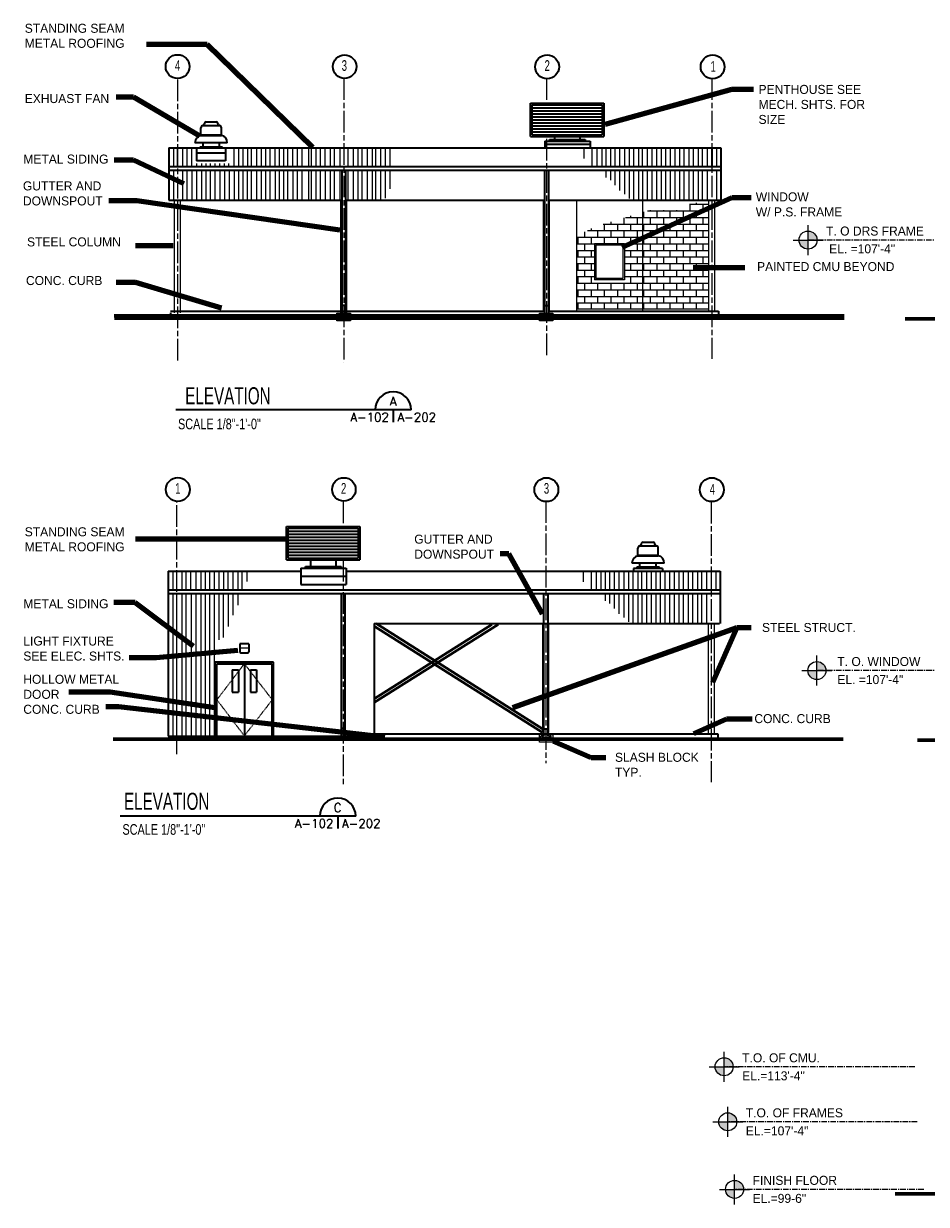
# Model space of a CAD drawing. Extents: x 533 to 2685, y -91 to 1609.
# Tile 1 of 5: x 533 to 1734, y 37 to 1609. Entities that reach past the tile are written whole.
import ezdxf
from ezdxf.enums import TextEntityAlignment as Align

# ---------------------------------------------------------------- set-up
doc = ezdxf.new("R2010")
doc.units = 0
doc.header["$MEASUREMENT"] = 0
for name, pattern in [('( Center )', [24, 15, -3, 3, -3]), ('ACAD_ISO08W100', [432, 288, -36, 72, -36]), ('DGN Style 3', [0.509674, 0.364053, -0.145621])]:
    doc.linetypes.add(name, pattern=pattern)
for name, color, linetype, lineweight in [('A-Anno-Text', 53, 'Continuous', 25), ('A-Grid-Iden', 1, 'ACAD_ISO08W100', 25), ('DOORSWING', 3, 'DGN Style 3', 18), ('Level 30', 7, 'Continuous', 18), ('od37ac02$0$od37a201$0$A-Anno-Patt', 152, 'Continuous', 18), ('od37ac02$0$od37a201$0$A-Elev-Fnsh', 3, 'Continuous', 25), ('od37ac02$0$od37a201$0$A-Glaz-Sill', 5, 'Continuous', 18), ('od37ac02$0$od37a201$0$S-Wall-Hbar', 4, 'Continuous', 50), ('OD38A-201$0$06_G-Anno-Symb', 6, 'Continuous', 18), ('OD38A-201$0$A-Anno-Symb', 6, 'Continuous', 35), ('OD38A-201$0$A-Elev-Fixt', 2, 'Continuous', 35), ('OD38A-201$0$A-Elev-Fnsh', 3, 'Continuous', 35), ('OD38A-201$0$A-Elev-Iden', 2, 'Continuous', 35), ('OD38A-201$0$A-Elev-Otln', 6, 'Continuous', 35), ('OD38A-201$0$A-Elev-Patt', 1, 'Continuous', 18), ('OD38A-201$0$G-Anno-Text', 53, 'Continuous', 35), ('TARGET', 53, '( Center )', 18)]:
    doc.layers.add(name, color=color, linetype=linetype, lineweight=lineweight)
doc.styles.add('notes', font='txt')
doc.styles.add('OD38A-201$0$notes', font='txt')
doc.styles.add('OD38A-201$0$od38ac01$0$od38a1 plan$0$Style-WORKING', font='WORKING.shx')
doc.styles.add('OD38A-201$0$Standard', font='txt.shx')
doc.styles.add('Style-Arial', font='ARIAL.TTF')
doc.styles.add('Text', font='ARIAL.TTF', dxfattribs={"height": 0.125})
doc.dimstyles.new('OD38A-201$0$EARCH', dxfattribs={"dimtxt": 0.125, "dimasz": 0.125, "dimexe": 0.0625, "dimexo": 0.0625, "dimgap": 0.0625, "dimtad": 1, "dimdec": 4, "dimzin": 3, "dimdsep": 46, "dimlunit": 4, "dimtxsty": 'OD38A-201$0$notes', "dimcen": 0.09, "dimclrd": 256, "dimclre": 256, "dimadec": 0, "dimazin": 0, "dimtfac": 0.75, "dimtdec": 4, "dimtmove": 1, "dimatfit": 3, "dimfxl": 0, "dimfrac": 1, "dimtolj": 1, "dimtzin": 3, "dimlwd": 18, "dimlwe": 18, "dimarcsym": 0})
doc.dimstyles.new('Std-Arch', dxfattribs={"dimtxt": 0.125, "dimasz": 0.15, "dimexe": 0.0625, "dimexo": 0.0625, "dimgap": 0.0625, "dimtad": 1, "dimdec": 4, "dimzin": 11, "dimdsep": 46, "dimlunit": 4, "dimtxsty": 'Text', "dimcen": 0.09, "dimclrd": 256, "dimclre": 256, "dimadec": 4, "dimazin": 3, "dimtfac": 1, "dimtdec": 4, "dimtofl": 0, "dimtmove": 1, "dimatfit": 3, "dimfxl": 0, "dimfrac": 2, "dimtzin": 11, "dimlwd": 18, "dimlwe": 18, "dimarcsym": 0})

# ---------------------------------------------------------------- blocks, each defined once
blk = doc.blocks.new('TARGET')
h = blk.add_hatch(color=256)
h.paths.add_polyline_path([(-0.125, 0, 0.414192), (0, -0.125), (0, 0)])
h.paths.add_polyline_path([(0, 0.125), (0, 0), (0.125, 0, 0.000219), (0.125, 0, 0.413978)])
for p, q in [((0, -0.208), (0, 0.208)), ((-0.208, 0), (0.208, 0))]:
    blk.add_line(p, q)
blk.add_circle((0, 0), 0.125)
blk = doc.blocks.new('SPLSHF')
at = {"layer": 'Level 30', "color": 2, "linetype": 'Continuous', "lineweight": 25}
for p, q in [((-68, 47), (16, 47)), ((30, 47), (189, 47)), ((31, 126), (47, 63)), ((47, 63), (60, 79)), ((47, 63), (173, 63)), ((48, 126), (60, 79)), ((60, 79), (161, 79)), ((173, 126), (161, 79)), ((173, 63), (161, 79)), ((189, 126), (173, 63)), ((199, 47), (274, 47))]:
    blk.add_line(p, q, dxfattribs=at)
at = {"layer": 'Level 30', "color": 2, "linetype": 'Continuous', "lineweight": 25, "flags": 128}
for points in [[(189, 47), (190, 50), (190, 53), (190, 54), (190, 55)], [(193, 53), (195, 51), (195, 49), (195, 47), (196, 51), (198, 54), (200, 56), (200, 56)], [(199, 47), (199, 49), (200, 50), (200, 51), (201, 52)]]:
    blk.add_lwpolyline(points, dxfattribs=at)
at = {"layer": 'Level 30', "color": 2, "linetype": 'Continuous', "lineweight": 25}
for points, knots in [([(16, 47), (16, 48), (16, 49), (16, 50), (16, 50), (16, 51), (16, 51), (16, 52), (16, 53), (16, 53), (16, 54), (16, 55), (16, 55), (16, 55), (16, 56), (16, 56)], [0, 0, 0, 0, 0.257178, 0.257178, 0.257178, 0.447784, 0.447784, 0.447784, 0.700663, 0.700663, 0.700663, 0.882579, 0.882579, 0.882579, 1, 1, 1, 1]), ([(17, 57), (18, 56), (18, 55), (19, 54), (20, 54), (20, 53), (20, 52), (21, 51), (21, 50), (21, 49), (21, 49), (21, 48), (21, 48), (22, 48), (22, 49), (22, 50), (23, 51), (23, 52), (23, 53), (24, 54), (24, 55), (25, 55), (25, 56), (25, 56), (25, 56)], [0, 0, 0, 0, 0.185022, 0.185022, 0.185022, 0.319195, 0.319195, 0.319195, 0.451916, 0.451916, 0.451916, 0.526643, 0.526643, 0.526643, 0.644856, 0.644856, 0.644856, 0.807832, 0.807832, 0.807832, 0.937156, 0.937156, 0.937156, 1, 1, 1, 1]), ([(30, 47), (30, 48), (29, 49), (29, 49), (29, 50), (28, 51), (28, 52), (29, 53), (29, 54), (29, 55)], [0, 0, 0, 0, 0.276717, 0.276717, 0.276717, 0.57859, 0.57859, 0.57859, 1, 1, 1, 1])]:
    blk.add_open_spline(points, degree=3, knots=knots, dxfattribs=at)
blk.add_3dface([(0, 126), (220, 126), (220, 0), (0, 0)], dxfattribs=at)

msp = doc.modelspace()

# ---------------------------------------------------------------- linework, layer by layer
at = {"layer": 'A-Grid-Iden', "ltscale": 0.1}
for p, q in [((737.47428, 1534.40713), (737.47428, 1157.78984)), ((958.77998, 1535.79582), (958.77998, 1157.78984)), ((1228.17864, 1535.79582), (1228.17864, 1502.61356)), ((1448.41652, 1535.79582), (1448.41652, 1162.34861)), ((1228.17864, 1455.26018), (1228.17864, 1164.09408)), ((736.50914, 636.15068), (736.50914, 973.0138)), ((957.81483, 972.60032), (957.81483, 941.11629)), ((1227.2135, 973.0138), (1227.2135, 624.0761)), ((1447.45137, 972.1604), (1447.45137, 598.73591)), ((957.81483, 894.93275), (957.81483, 594.17714))]:
    msp.add_line(p, q, dxfattribs=at)
at = {"layer": 'DOORSWING', "ltscale": 3}
for p, q in [((789.73586, 708.48522), (826.26762, 756.44471)), ((826.26762, 756.44471), (863.45651, 708.48522)), ((826.26762, 660.52572), (789.73586, 708.48522)), ((863.45651, 708.48522), (826.26762, 660.52572))]:
    msp.add_line(p, q, dxfattribs=at)
at = {"layer": 'od37ac02$0$od37a201$0$A-Anno-Patt'}
for p, q in [((1418.39672, 1368.05929), (1444.41652, 1368.05929)), ((1419.23213, 1359.30929), (1419.23213, 1368.05929)), ((1427.98213, 1368.05929), (1427.98213, 1370.26654)), ((1436.73213, 1359.30929), (1436.73213, 1368.05929)), ((1340.48213, 1350.55929), (1340.48213, 1352.70469)), ((1357.98213, 1350.55929), (1357.98213, 1357.91337)), ((1362.67208, 1359.30929), (1444.41652, 1359.30929)), ((1366.73213, 1359.30929), (1366.73213, 1360.36342)), ((1375.48213, 1350.55929), (1375.48213, 1359.30929)), ((1384.23213, 1359.30929), (1384.23213, 1360.36342)), ((1392.98213, 1350.55929), (1392.98213, 1359.30929)), ((1401.73213, 1359.30929), (1401.73213, 1360.36342)), ((1410.48213, 1350.55929), (1410.48213, 1359.30929)), ((1427.98213, 1350.55929), (1427.98213, 1359.30929)), ((1303.876, 1341.80929), (1444.41652, 1341.80929)), ((1305.48213, 1333.05929), (1305.48213, 1341.80929)), ((1314.23213, 1341.80929), (1314.23213, 1344.89167)), ((1322.98213, 1333.05929), (1322.98213, 1341.80929)), ((1331.73213, 1341.80929), (1331.73213, 1350.10035)), ((1333.27404, 1350.55929), (1444.41652, 1350.55929)), ((1340.48213, 1333.05929), (1340.48213, 1341.80929)), ((1349.23213, 1341.80929), (1349.23213, 1350.55929)), ((1357.98213, 1333.05929), (1357.98213, 1341.80929)), ((1366.73213, 1341.80929), (1366.73213, 1350.55929)), ((1375.48213, 1333.05929), (1375.48213, 1341.80929)), ((1384.23213, 1341.80929), (1384.23213, 1350.55929)), ((1392.98213, 1333.05929), (1392.98213, 1341.80929)), ((1401.73213, 1341.80929), (1401.73213, 1350.55929)), ((1410.48213, 1333.05929), (1410.48213, 1341.80929)), ((1419.23213, 1341.80929), (1419.23213, 1350.55929)), ((1427.98213, 1333.05929), (1427.98213, 1341.80929)), ((1436.73213, 1341.80929), (1436.73213, 1350.55929)), ((1268.21305, 1324.30929), (1444.41652, 1324.30929)), ((1270.48213, 1315.55929), (1270.48213, 1324.30929)), ((1279.23213, 1324.30929), (1279.23213, 1331.33686)), ((1282.62036, 1333.05929), (1444.41652, 1333.05929)), ((1287.98213, 1333.05929), (1287.98213, 1335.78496)), ((1287.98213, 1315.55929), (1287.98213, 1324.30929)), ((1296.73213, 1324.30929), (1296.73213, 1333.05929)), ((1305.48213, 1315.55929), (1305.48213, 1324.30929)), ((1314.23213, 1324.30929), (1314.23213, 1333.05929)), ((1322.98213, 1315.55929), (1322.98213, 1324.30929)), ((1331.73213, 1324.30929), (1331.73213, 1333.05929)), ((1340.48213, 1315.55929), (1340.48213, 1324.30929)), ((1349.23213, 1324.30929), (1349.23213, 1333.05929)), ((1357.98213, 1315.55929), (1357.98213, 1324.30929)), ((1366.73213, 1324.30929), (1366.73213, 1333.05929)), ((1375.48213, 1315.55929), (1375.48213, 1324.30929)), ((1384.23213, 1324.30929), (1384.23213, 1333.05929)), ((1392.98213, 1315.55929), (1392.98213, 1324.30929)), ((1401.73213, 1324.30929), (1401.73213, 1333.05929)), ((1410.48213, 1315.55929), (1410.48213, 1324.30929)), ((1419.23213, 1324.30929), (1419.23213, 1333.05929)), ((1427.98213, 1315.55929), (1427.98213, 1324.30929)), ((1436.73213, 1324.30929), (1436.73213, 1333.05929)), ((1268.21305, 1315.55929), (1444.41652, 1315.55929)), ((1268.21305, 1306.80929), (1291.9908, 1306.80929)), ((1270.48213, 1298.05929), (1270.48213, 1306.80929)), ((1279.23213, 1306.80929), (1279.23213, 1315.55929)), ((1287.98213, 1298.05929), (1287.98213, 1306.80929)), ((1331.9908, 1306.80929), (1444.41652, 1306.80929)), ((1340.48213, 1298.05929), (1340.48213, 1306.80929)), ((1349.23213, 1306.80929), (1349.23213, 1315.55929)), ((1357.98213, 1298.05929), (1357.98213, 1306.80929)), ((1366.73213, 1306.80929), (1366.73213, 1315.55929)), ((1375.48213, 1298.05929), (1375.48213, 1306.80929)), ((1384.23213, 1306.80929), (1384.23213, 1315.55929)), ((1392.98213, 1298.05929), (1392.98213, 1306.80929)), ((1401.73213, 1306.80929), (1401.73213, 1315.55929)), ((1410.48213, 1298.05929), (1410.48213, 1306.80929)), ((1419.23213, 1306.80929), (1419.23213, 1315.55929)), ((1427.98213, 1298.05929), (1427.98213, 1306.80929)), ((1436.73213, 1306.80929), (1436.73213, 1315.55929)), ((1268.21305, 1298.05929), (1291.9908, 1298.05929)), ((1268.21305, 1289.30929), (1291.9908, 1289.30929)), ((1270.48213, 1280.55929), (1270.48213, 1289.30929)), ((1279.23213, 1289.30929), (1279.23213, 1298.05929)), ((1287.98213, 1280.55929), (1287.98213, 1289.30929)), ((1331.9908, 1298.05929), (1444.41652, 1298.05929)), ((1331.9908, 1289.30929), (1444.41652, 1289.30929)), ((1340.48213, 1280.55929), (1340.48213, 1289.30929)), ((1349.23213, 1289.30929), (1349.23213, 1298.05929)), ((1357.98213, 1280.55929), (1357.98213, 1289.30929)), ((1366.73213, 1289.30929), (1366.73213, 1298.05929)), ((1375.48213, 1280.55929), (1375.48213, 1289.30929)), ((1384.23213, 1289.30929), (1384.23213, 1298.05929)), ((1392.98213, 1280.55929), (1392.98213, 1289.30929)), ((1401.73213, 1289.30929), (1401.73213, 1298.05929)), ((1410.48213, 1280.55929), (1410.48213, 1289.30929)), ((1419.23213, 1289.30929), (1419.23213, 1298.05929)), ((1427.98213, 1280.55929), (1427.98213, 1289.30929)), ((1436.73213, 1289.30929), (1436.73213, 1298.05929)), ((1268.21305, 1280.55929), (1291.9908, 1280.55929)), ((1279.23213, 1271.80929), (1279.23213, 1280.55929)), ((1331.9908, 1280.55929), (1444.41652, 1280.55929)), ((1349.23213, 1271.80929), (1349.23213, 1280.55929)), ((1366.73213, 1271.80929), (1366.73213, 1280.55929)), ((1384.23213, 1271.80929), (1384.23213, 1280.55929)), ((1401.73213, 1271.80929), (1401.73213, 1280.55929)), ((1419.23213, 1271.80929), (1419.23213, 1280.55929)), ((1436.73213, 1271.80929), (1436.73213, 1280.55929)), ((1268.21305, 1271.80929), (1291.9908, 1271.80929)), ((1268.21305, 1263.05929), (1444.41652, 1263.05929)), ((1270.48213, 1263.05929), (1270.48213, 1271.80929)), ((1279.23213, 1254.30929), (1279.23213, 1263.05929)), ((1287.98213, 1263.05929), (1287.98213, 1271.80929)), ((1296.73213, 1254.30929), (1296.73213, 1263.05929)), ((1305.48213, 1266.92738), (1305.48213, 1267.5173)), ((1314.23213, 1254.30929), (1314.23213, 1263.05929)), ((1322.98213, 1266.92738), (1322.98213, 1267.5173)), ((1331.73213, 1254.30929), (1331.73213, 1263.05929)), ((1331.9908, 1271.80929), (1444.41652, 1271.80929)), ((1340.48213, 1263.05929), (1340.48213, 1271.80929)), ((1349.23213, 1254.30929), (1349.23213, 1263.05929)), ((1357.98213, 1263.05929), (1357.98213, 1271.80929)), ((1366.73213, 1254.30929), (1366.73213, 1263.05929)), ((1375.48213, 1263.05929), (1375.48213, 1271.80929)), ((1384.23213, 1254.30929), (1384.23213, 1263.05929)), ((1392.98213, 1263.05929), (1392.98213, 1271.80929)), ((1401.73213, 1254.30929), (1401.73213, 1263.05929)), ((1410.48213, 1263.05929), (1410.48213, 1271.80929)), ((1419.23213, 1254.30929), (1419.23213, 1263.05929)), ((1427.98213, 1263.05929), (1427.98213, 1271.80929)), ((1436.73213, 1254.30929), (1436.73213, 1263.05929)), ((1268.21305, 1254.30929), (1444.41652, 1254.30929)), ((1268.21305, 1245.55929), (1444.41652, 1245.55929)), ((1270.48213, 1245.55929), (1270.48213, 1254.30929)), ((1279.23213, 1236.80929), (1279.23213, 1245.55929)), ((1287.98213, 1245.55929), (1287.98213, 1254.30929)), ((1296.73213, 1236.80929), (1296.73213, 1245.55929)), ((1305.48213, 1245.55929), (1305.48213, 1254.30929)), ((1314.23213, 1236.80929), (1314.23213, 1245.55929)), ((1322.98213, 1245.55929), (1322.98213, 1254.30929)), ((1331.73213, 1236.80929), (1331.73213, 1245.55929)), ((1340.48213, 1245.55929), (1340.48213, 1254.30929)), ((1349.23213, 1236.80929), (1349.23213, 1245.55929)), ((1357.98213, 1245.55929), (1357.98213, 1254.30929)), ((1366.73213, 1236.80929), (1366.73213, 1245.55929)), ((1375.48213, 1245.55929), (1375.48213, 1254.30929)), ((1384.23213, 1236.80929), (1384.23213, 1245.55929)), ((1392.98213, 1245.55929), (1392.98213, 1254.30929)), ((1401.73213, 1236.80929), (1401.73213, 1245.55929)), ((1410.48213, 1245.55929), (1410.48213, 1254.30929)), ((1419.23213, 1236.80929), (1419.23213, 1245.55929)), ((1427.98213, 1245.55929), (1427.98213, 1254.30929)), ((1436.73213, 1236.80929), (1436.73213, 1245.55929)), ((1268.21305, 1236.80929), (1444.41652, 1236.80929)), ((1268.21305, 1228.80929), (1444.41652, 1228.80929)), ((1270.48213, 1228.80929), (1270.48213, 1236.80929)), ((1287.98213, 1228.80929), (1287.98213, 1236.80929)), ((1305.48213, 1228.80929), (1305.48213, 1236.80929)), ((1322.98213, 1228.80929), (1322.98213, 1236.80929)), ((1340.48213, 1228.80929), (1340.48213, 1236.80929)), ((1357.98213, 1228.80929), (1357.98213, 1236.80929)), ((1375.48213, 1228.80929), (1375.48213, 1236.80929)), ((1392.98213, 1228.80929), (1392.98213, 1236.80929)), ((1410.48213, 1228.80929), (1410.48213, 1236.80929)), ((1427.98213, 1228.80929), (1427.98213, 1236.80929))]:
    msp.add_line(p, q, dxfattribs=at)
at = {"layer": 'od37ac02$0$od37a201$0$A-Elev-Fnsh'}
for p, q in [((733.47428, 1223.64558), (733.47428, 1372.49627)), ((741.47428, 1223.64558), (741.47428, 1372.49627)), ((954.77998, 1223.64558), (954.77998, 1373.64558)), ((962.77998, 1223.64558), (962.77998, 1373.64558)), ((1224.17864, 1225.66179), (1224.17864, 1373.64558)), ((1232.17864, 1225.66179), (1232.17864, 1373.64558)), ((1268.21305, 1373.64558), (1268.21305, 1225.66179)), ((1356.21305, 1373.64558), (1356.21305, 1225.66179)), ((1444.41652, 1225.66179), (1444.41652, 1373.64558)), ((1452.41652, 1225.66179), (1452.41652, 1373.64558)), ((1222.94857, 810.01235), (1222.94857, 664.95635)), ((1230.94857, 810.01235), (1230.94857, 664.95635)), ((1443.21793, 810.01235), (1443.21793, 663.01235)), ((1451.21793, 810.01235), (1451.21793, 663.01235))]:
    msp.add_line(p, q, dxfattribs=at)
at = {"layer": 'od37ac02$0$od37a201$0$A-Glaz-Sill'}
for p, q in [((1291.9908, 1315.5173), (1291.9908, 1267.5173)), ((1331.9908, 1315.5173), (1291.9908, 1315.5173)), ((1291.9908, 1307.5173), (1291.9908, 1299.5173)), ((1329.9908, 1313.5173), (1293.9908, 1313.5173)), ((1293.9908, 1313.5173), (1293.9908, 1269.5173)), ((1329.9908, 1313.5173), (1329.9908, 1269.5173)), ((1331.9908, 1315.5173), (1331.9908, 1267.5173)), ((1291.9908, 1291.5173), (1291.9908, 1283.5173)), ((1291.9908, 1275.5173), (1291.9908, 1267.5173)), ((1331.9908, 1267.5173), (1291.9908, 1267.5173)), ((1329.9908, 1269.5173), (1293.9908, 1269.5173))]:
    msp.add_line(p, q, dxfattribs=at)
at = {"layer": 'od37ac02$0$od37a201$0$S-Wall-Hbar'}
for p, q in [((999.15784, 709.71296), (1155.64732, 808.73773)), ((999.15784, 704.74971), (1163.81094, 808.73773)), ((1222.94857, 664.95635), (999.15784, 806.29304)), ((1222.94857, 669.84198), (1001.43617, 810.01235))]:
    msp.add_line(p, q, dxfattribs=at)
at = {"layer": 'OD38A-201$0$06_G-Anno-Symb', "linetype": 'Continuous', "lineweight": 35}
for p, q in [((1048.33587, 1094.43532), (1000.35209, 1094.43532)), ((1024.33587, 1094.43532), (1024.33587, 1077.93532)), ((974.46592, 553.50502), (926.48215, 553.50502)), ((950.46592, 553.50502), (950.46592, 537.00502))]:
    msp.add_line(p, q, dxfattribs=at)
for centre in [(1024.35209, 1094.4599), (950.48215, 553.5296)]:
    msp.add_arc(centre, 24, 360, 180, dxfattribs=at)
at = {"layer": 'OD38A-201$0$A-Anno-Symb'}
for p, q in [((1000.35209, 1094.4599), (735.01008, 1094.4599)), ((926.48215, 553.5296), (661.14013, 553.5296))]:
    msp.add_line(p, q, dxfattribs=at)
at = {"layer": 'OD38A-201$0$A-Elev-Fixt'}
for p, q in [((1207.00706, 1458.54545), (1207.00706, 1502.61356)), ((1207.00706, 1502.61356), (1304.46617, 1502.61356)), ((1209.00706, 1460.54545), (1209.00706, 1500.61356)), ((1209.00706, 1500.61356), (1302.46617, 1500.61356)), ((1209.00706, 1496.61356), (1302.46617, 1496.61356)), ((1302.46617, 1500.61356), (1302.46617, 1460.54545)), ((1304.46617, 1502.61356), (1304.46617, 1458.54545)), ((775.34144, 1477.95405), (788.87811, 1477.95405)), ((1209.00706, 1492.61356), (1302.46617, 1492.61356)), ((1209.00706, 1488.61356), (1302.46617, 1488.61356)), ((1209.00706, 1484.61356), (1302.46617, 1484.61356)), ((1209.00706, 1480.61356), (1302.46617, 1480.61356)), ((768.57311, 1459.81754), (768.57311, 1470.02918)), ((770.55761, 1472.86794), (793.66195, 1472.86794)), ((795.64645, 1459.81754), (795.64645, 1470.02918)), ((1209.00706, 1476.61356), (1302.46617, 1476.61356)), ((1209.00706, 1472.61356), (1302.46617, 1472.61356)), ((1209.00706, 1468.61356), (1302.46617, 1468.61356)), ((1209.00706, 1464.61356), (1302.46617, 1464.61356)), ((803.45304, 1450.05274), (760.50367, 1450.05274)), ((768.57311, 1460.6718), (795.3836, 1460.6718)), ((768.57311, 1459.81754), (795.64645, 1459.81754)), ((771.30673, 1444.37522), (771.30673, 1450.05274)), ((793.04426, 1444.37522), (793.04426, 1450.05274)), ((1207.00706, 1458.54545), (1304.46617, 1458.54545)), ((1209.00706, 1460.54545), (1302.46617, 1460.54545)), ((1226.18675, 1452.22067), (1226.18675, 1443.37008)), ((1226.18675, 1452.22067), (1286.53911, 1452.22067)), ((1226.18675, 1448.23688), (1286.53911, 1448.23688)), ((1232.44992, 1452.22067), (1232.44992, 1454.41791)), ((1232.44992, 1454.41791), (1279.82417, 1454.41791)), ((1239.16487, 1454.41791), (1239.16487, 1458.54545)), ((1273.12976, 1454.41791), (1273.12976, 1458.54545)), ((1279.82417, 1454.41791), (1279.82417, 1452.20013)), ((1286.53911, 1452.22067), (1286.53911, 1443.37008)), ((762.7116, 1442.96898), (762.7116, 1425.96272)), ((801.35025, 1442.96898), (762.7116, 1442.96898)), ((801.35025, 1436.17436), (762.7116, 1436.17436)), ((767.00916, 1444.37522), (766.87774, 1442.96898)), ((797.34182, 1444.37522), (767.00916, 1444.37522)), ((797.34182, 1442.96898), (797.34182, 1444.37522)), ((801.35025, 1442.96898), (801.35025, 1425.96272)), ((801.35025, 1425.96272), (762.7116, 1425.96272)), ((956.45952, 1223.64558), (956.45952, 1413.75861)), ((961.44953, 1223.64558), (961.44953, 1413.75861)), ((1225.42695, 1413.75861), (1225.42695, 1223.64558)), ((1230.84819, 1413.75861), (1230.84819, 1223.64558)), ((957.32199, 1233.83094), (961.44953, 1233.83094)), ((1225.42695, 1233.54345), (1230.84819, 1233.54345)), ((882.36924, 939.00086), (979.82835, 939.00086)), ((882.36924, 894.93275), (882.36924, 939.00086)), ((884.36924, 937.00086), (977.82835, 937.00086)), ((884.36924, 896.93275), (884.36924, 937.00086)), ((884.36924, 933.00086), (977.82835, 933.00086)), ((884.36924, 929.00086), (977.82835, 929.00086)), ((977.82835, 937.00086), (977.82835, 896.93275)), ((979.82835, 939.00086), (979.82835, 894.93275)), ((884.36924, 925.00086), (977.82835, 925.00086)), ((884.36924, 921.00086), (977.82835, 921.00086)), ((884.36924, 917.00086), (977.82835, 917.00086)), ((884.36924, 913.00086), (977.82835, 913.00086)), ((1351.87309, 913.31062), (1374.96428, 913.31062)), ((1356.64378, 918.39673), (1370.18045, 918.39673)), ((884.36924, 909.00086), (977.82835, 909.00086)), ((884.36924, 905.00086), (977.82835, 905.00086)), ((884.36924, 901.00086), (977.82835, 901.00086)), ((884.36924, 896.93275), (977.82835, 896.93275)), ((1349.87544, 900.26021), (1349.87544, 910.45872)), ((1349.87544, 901.11447), (1376.69908, 901.11447)), ((1349.87544, 900.26021), (1376.94879, 900.26021)), ((1376.94879, 900.26021), (1376.94879, 910.45872)), ((882.36924, 894.93275), (979.82835, 894.93275)), ((1384.76851, 890.48227), (1341.81915, 890.48227)), ((1344.02707, 883.39852), (1344.02707, 880.00778)), ((1382.66573, 883.39852), (1344.02707, 883.39852)), ((1348.32464, 884.81789), (1348.19321, 883.39852)), ((1378.64416, 884.81789), (1348.32464, 884.81789)), ((1352.6222, 884.81789), (1352.6222, 890.48227)), ((1374.34659, 884.81789), (1374.34659, 890.48227)), ((1378.64416, 883.39852), (1378.64416, 884.81789)), ((1382.66573, 883.39852), (1382.66573, 880.00778)), ((955.49438, 660.01235), (955.49438, 850.12538)), ((960.48438, 660.01235), (960.48438, 850.12538)), ((1224.44127, 850.12538), (1224.44127, 660.01235)), ((1229.88305, 850.12538), (1229.88305, 660.01235)), ((832.1755, 782.93739), (820.1755, 782.93739)), ((820.1755, 782.93739), (820.1755, 772.43739)), ((832.1755, 782.93739), (832.1755, 772.43739)), ((955.2159, 670.57102), (960.63714, 670.57102)), ((1224.44127, 669.93075), (1229.88305, 669.93075)), ((950.56598, 660.01235), (950.56598, 656.04909)), ((964.71459, 660.01235), (964.71459, 656.04909)), ((1219.59501, 660.01235), (1219.59501, 656.04909)), ((1233.76416, 660.01235), (1233.76416, 656.04909))]:
    msp.add_line(p, q, dxfattribs=at)
at = {"layer": 'OD38A-201$0$A-Elev-Fixt', "color": 2, "linetype": 'Continuous', "lineweight": 35}
for p, q in [((901.54893, 883.88492), (901.54893, 862.11782)), ((901.54893, 883.88492), (961.92183, 883.88492)), ((907.83264, 883.88492), (907.83264, 886.08216)), ((907.83264, 886.08216), (955.20689, 886.08216)), ((914.52705, 886.08216), (914.52705, 894.95328)), ((948.49194, 886.08216), (948.49194, 894.95328)), ((955.20689, 886.08216), (955.20689, 883.86438)), ((961.92183, 883.88492), (961.92183, 862.11782)), ((901.54893, 873.00137), (961.92183, 873.00137)), ((901.54893, 862.11782), (961.92183, 862.11782))]:
    msp.add_line(p, q, dxfattribs=at)
at = {"layer": 'OD38A-201$0$A-Elev-Fixt', "lineweight": 25}
msp.add_line((820.1755, 777.529), (832.1755, 777.529), dxfattribs=at)
at = {"layer": 'OD38A-201$0$A-Elev-Fixt', "lineweight": 35}
msp.add_line((821.6755, 770.93739), (830.6755, 770.93739), dxfattribs=at)
at = {"layer": 'OD38A-201$0$A-Elev-Fixt'}
for centre, radius, start, end in [((775.80635, 1475.18217), 2.81607, 99.54386944, 184.03631944), ((788.40755, 1475.18217), 2.81607, 355.96368056, 80.45613056), ((771.45898, 1470.12363), 2.89094, 95.67475833, 181.95339167), ((770.919, 1475.06466), 2.07984, 277.01810278, 357.77595278), ((793.29491, 1475.06466), 2.07984, 182.22404722, 262.98189722), ((792.75493, 1470.12363), 2.89094, 358.04660833, 84.32524167), ((771.10569, 1449.51499), 10.61636, 103.8201, 177.12228611), ((794.3178, 1450.75649), 9.16402, 355.56579722, 81.67783056), ((1352.76924, 910.55804), 2.89094, 95.67475833, 181.95339167), ((1352.22926, 915.49906), 2.07984, 277.01810278, 357.77595278), ((1357.11662, 915.61657), 2.81607, 99.54386944, 184.03631944), ((1369.71782, 915.61657), 2.81607, 355.96368056, 80.45613056), ((1374.60518, 915.49906), 2.07984, 182.22404722, 262.98189722), ((1374.0652, 910.55804), 2.89094, 358.04660833, 84.32524167), ((1352.41596, 889.9494), 10.61636, 103.8201, 177.12228611), ((1375.62807, 891.1909), 9.16402, 355.56579722, 81.67783056)]:
    msp.add_arc(centre, radius, start, end, dxfattribs=at)
at = {"layer": 'OD38A-201$0$A-Elev-Fixt', "lineweight": 35}
for centre, start, end in [((821.6755, 772.43739), 180, 270), ((830.6755, 772.43739), 270, 0)]:
    msp.add_arc(centre, 1.5, start, end, dxfattribs=at)
at = {"layer": 'OD38A-201$0$A-Elev-Fnsh'}
for p, q in [((787.27166, 660.01235), (787.27166, 758.70356)), ((865.0377, 758.70356), (787.27166, 758.70356)), ((789.53051, 660.01235), (789.53051, 756.44471)), ((789.53051, 756.44471), (862.75832, 756.44471)), ((826.59618, 756.44471), (826.59618, 660.01235)), ((862.75832, 756.44471), (862.75832, 660.01235)), ((865.0377, 660.01235), (865.0377, 758.70356)), ((810.26762, 748.44471), (818.26762, 748.44471)), ((810.26762, 748.44471), (810.26762, 718.44471)), ((818.26762, 748.44471), (818.26762, 718.44471)), ((834.26762, 748.44471), (834.26762, 718.44471)), ((834.26762, 748.44471), (842.26762, 748.44471)), ((842.26762, 748.44471), (842.26762, 718.44471)), ((810.26762, 718.44471), (818.26762, 718.44471)), ((834.26762, 718.44471), (842.26762, 718.44471))]:
    msp.add_line(p, q, dxfattribs=at)
at = {"layer": 'OD38A-201$0$A-Elev-Iden'}
msp.add_line((1448.29331, 1443.37008), (1448.29331, 1418.5638), dxfattribs=at)
for centre, radius in [((737.47428, 1551.39875), 15.88917), ((959.66179, 1551.36841), 15.60544), ((1449.3024, 1551.08467), 15.88917), ((737.81502, 988.47656), 15.88917), ((958.68716, 988.47656), 15.60544), ((1228.08067, 988.19283), 15.88917)]:
    msp.add_circle(centre, radius, dxfattribs=at)
at = {"layer": 'OD38A-201$0$A-Elev-Iden', "color": 2, "linetype": 'Continuous', "lineweight": 35}
for centre in [(1229.05529, 1551.08467), (1448.32778, 988.19283)]:
    msp.add_circle(centre, 15.88917, dxfattribs=at)
at = {"layer": 'OD38A-201$0$A-Elev-Otln'}
for p, q in [((725.7488, 1443.37008), (762.7116, 1443.37008)), ((725.7488, 1443.37008), (725.7488, 1373.64558)), ((801.35025, 1443.37008), (1460.20361, 1443.37008)), ((1460.20361, 1443.37008), (1460.20361, 1373.64558)), ((725.7488, 1418.5638), (1460.20361, 1418.5638)), ((724.96847, 1413.75861), (1460.20361, 1413.75861)), ((725.7488, 1373.64558), (956.66283, 1373.64558)), ((961.44953, 1373.64558), (1225.2227, 1373.64558)), ((1230.84819, 1373.64558), (1459.21793, 1373.64558)), ((727.96658, 1225.66179), (1225.34743, 1225.66179)), ((727.96658, 1223.64558), (727.96658, 1219.66179)), ((1230.89162, 1225.66179), (1457.00015, 1225.66179)), ((1457.00015, 1225.66179), (1457.00015, 1219.66179)), ((724.78365, 879.75738), (724.78365, 660.01235)), ((724.78365, 879.75738), (901.54893, 879.75738)), ((961.92183, 879.75738), (1459.21793, 879.75738)), ((1459.21793, 879.75738), (1459.21793, 810.01235)), ((724.00332, 850.12538), (1459.21793, 850.12538)), ((724.78365, 854.9511), (1459.21793, 854.9511)), ((999.15784, 810.01235), (1458.25278, 810.01235)), ((999.15784, 810.01235), (999.15784, 657.01235)), ((999.15784, 663.01235), (1456.035, 663.01235)), ((1456.035, 663.01235), (1456.035, 656.04909)), ((724.78365, 660.01235), (999.15784, 660.01235)), ((727.00143, 660.01235), (727.00143, 656.04909))]:
    msp.add_line(p, q, dxfattribs=at)
at = {"layer": 'OD38A-201$0$A-Elev-Otln', "color": 7, "linetype": 'Continuous', "lineweight": 60}
for p, q in [((1624.13451, 1219.66179), (652.89062, 1219.66179)), ((1624.13451, 1216.72529), (653.32185, 1216.72529)), ((1705.69144, 1215.80121), (2444.8077, 1215.80121)), ((1623.14883, 656.04909), (651.90494, 656.04909)), ((1721.85432, 654.76482), (2386.38934, 654.76482)), ((1692.2498, 50.94922), (1745.55866, 50.94922))]:
    msp.add_line(p, q, dxfattribs=at)
at = {"layer": 'OD38A-201$0$A-Elev-Patt'}
for p, q in [((731.99144, 1443.37008), (731.99144, 1418.5638)), ((737.08412, 1443.37008), (737.08412, 1418.5638)), ((743.8812, 1443.37008), (743.8812, 1418.5638)), ((749.54886, 1443.37008), (749.54886, 1418.5638)), ((755.77097, 1443.37008), (755.77097, 1418.5638)), ((812.07794, 1443.37008), (812.07794, 1418.5638)), ((818.50539, 1443.37008), (818.50539, 1418.5638)), ((824.09091, 1443.37008), (824.09091, 1418.5638)), ((830.51837, 1443.37008), (830.51837, 1418.5638)), ((835.52891, 1443.37008), (835.52891, 1418.5638)), ((842.59295, 1443.37008), (842.59295, 1418.5638)), ((848.48649, 1443.37008), (848.48649, 1418.5638)), ((854.3595, 1443.37008), (854.3595, 1418.5638)), ((860.25305, 1443.37008), (860.25305, 1418.5638)), ((866.72157, 1443.37008), (866.72157, 1418.5638)), ((872.59458, 1443.37008), (872.59458, 1418.5638)), ((878.48813, 1443.37008), (878.48813, 1418.5638)), ((883.78616, 1443.37008), (883.78616, 1418.5638)), ((890.25468, 1443.37008), (890.25468, 1418.5638)), ((896.72321, 1443.37008), (896.72321, 1418.5638)), ((902.59622, 1443.37008), (902.59622, 1418.5638)), ((911.42627, 1443.37008), (911.42627, 1418.5638)), ((914.95829, 1443.37008), (914.95829, 1418.5638)), ((921.42681, 1443.37008), (921.42681, 1418.5638)), ((927.32036, 1443.37008), (927.32036, 1418.5638)), ((933.19337, 1443.37008), (933.19337, 1418.5638)), ((940.25741, 1443.37008), (940.25741, 1418.5638)), ((945.55544, 1443.37008), (945.55544, 1418.5638)), ((953.19446, 1443.37008), (953.19446, 1418.5638)), ((963.79052, 1443.37008), (963.79052, 1418.5638)), ((970.85456, 1443.37008), (970.85456, 1418.5638)), ((977.32308, 1443.37008), (977.32308, 1418.5638)), ((982.62111, 1443.37008), (982.62111, 1418.5638)), ((989.68515, 1443.37008), (989.68515, 1418.5638)), ((996.15368, 1443.37008), (996.15368, 1418.5638)), ((1000.85619, 1443.37008), (1000.85619, 1418.5638)), ((1007.32472, 1443.37008), (1007.32472, 1418.5638)), ((1013.79324, 1443.37008), (1013.79324, 1418.5638)), ((1019.68679, 1443.37008), (1019.68679, 1418.5638)), ((1278.07869, 1443.37008), (1278.07869, 1428.97505)), ((1288.79796, 1443.37008), (1288.79796, 1418.5638)), ((1295.24595, 1443.37008), (1295.24595, 1418.5638)), ((1301.67341, 1443.37008), (1301.67341, 1418.5638)), ((1307.25893, 1443.37008), (1307.25893, 1418.5638)), ((1313.25515, 1443.37008), (1313.25515, 1418.5638)), ((1319.2719, 1443.37008), (1319.2719, 1418.5638)), ((1325.26812, 1443.37008), (1325.26812, 1418.5638)), ((1332.14735, 1443.37008), (1332.14735, 1418.5638)), ((1338.14357, 1443.37008), (1338.14357, 1418.5638)), ((1344.16032, 1443.37008), (1344.16032, 1418.5638)), ((1350.58778, 1443.37008), (1350.58778, 1418.5638)), ((1355.74206, 1443.37008), (1355.74206, 1418.5638)), ((1362.16952, 1443.37008), (1362.16952, 1418.5638)), ((1368.61751, 1443.37008), (1368.61751, 1418.5638)), ((1374.61373, 1443.37008), (1374.61373, 1418.5638)), ((1380.63048, 1443.37008), (1380.63048, 1418.5638)), ((1386.6267, 1443.37008), (1386.6267, 1418.5638)), ((1392.7872, 1443.37008), (1392.7872, 1418.5638)), ((1399.02984, 1443.37008), (1399.02984, 1418.5638)), ((1405.25195, 1443.37008), (1405.25195, 1418.5638)), ((1410.91961, 1443.37008), (1410.91961, 1418.5638)), ((1417.71669, 1443.37008), (1417.71669, 1418.5638)), ((1423.38435, 1443.37008), (1423.38435, 1418.5638)), ((1430.18144, 1443.37008), (1430.18144, 1418.5638)), ((1435.27412, 1443.37008), (1435.27412, 1418.5638)), ((1442.0712, 1443.37008), (1442.0712, 1418.5638)), ((1454.53595, 1443.37008), (1454.53595, 1418.5638)), ((762.73233, 1422.21903), (762.73233, 1418.5638)), ((769.15979, 1422.21903), (769.15979, 1418.5638)), ((775.17654, 1422.21903), (775.17654, 1418.5638)), ((780.76206, 1422.21903), (780.76206, 1418.5638)), ((787.18952, 1422.21903), (787.18952, 1418.5638)), ((793.20627, 1422.21903), (793.20627, 1418.5638)), ((799.63373, 1422.21903), (799.63373, 1418.5638)), ((805.21925, 1422.21903), (805.21925, 1418.5638)), ((731.99144, 1413.75861), (731.99144, 1373.64558)), ((743.8812, 1413.75861), (743.8812, 1373.64558)), ((749.54886, 1413.75861), (749.54886, 1373.64558)), ((756.30488, 1413.75861), (756.30488, 1373.64558)), ((762.73233, 1413.75861), (762.73233, 1373.64558)), ((769.15979, 1413.75861), (769.15979, 1373.64558)), ((775.17654, 1413.75861), (775.17654, 1373.64558)), ((780.76206, 1413.75861), (780.76206, 1373.64558)), ((787.18952, 1413.75861), (787.18952, 1373.64558)), ((793.76072, 1413.75861), (793.76072, 1373.64558)), ((799.65426, 1413.75861), (799.65426, 1373.64558)), ((806.12279, 1413.75861), (806.12279, 1373.64558)), ((812.59131, 1413.75861), (812.59131, 1373.64558)), ((818.46432, 1413.75861), (818.46432, 1373.64558)), ((824.35787, 1413.75861), (824.35787, 1373.64558)), ((830.23088, 1413.75861), (830.23088, 1373.64558)), ((835.52891, 1413.75861), (835.52891, 1373.64558)), ((842.59295, 1413.75861), (842.59295, 1373.64558)), ((848.48649, 1413.75861), (848.48649, 1373.64558)), ((854.3595, 1413.75861), (854.3595, 1373.64558)), ((860.25305, 1413.75861), (860.25305, 1373.64558)), ((867.29655, 1413.75861), (867.29655, 1373.64558)), ((872.59458, 1413.75861), (872.59458, 1373.64558)), ((878.48813, 1413.75861), (878.48813, 1373.64558)), ((883.78616, 1413.75861), (883.78616, 1373.64558)), ((890.82966, 1413.75861), (890.82966, 1373.64558)), ((896.72321, 1413.75861), (896.72321, 1373.64558)), ((902.59622, 1413.75861), (902.59622, 1373.64558)), ((911.42627, 1413.75861), (911.42627, 1373.64558)), ((914.95829, 1413.75861), (914.95829, 1373.64558)), ((921.42681, 1413.75861), (921.42681, 1373.64558)), ((927.32036, 1413.75861), (927.32036, 1373.64558)), ((933.78888, 1413.75861), (933.78888, 1373.64558)), ((940.25741, 1413.75861), (940.25741, 1373.64558)), ((945.55544, 1413.75861), (945.55544, 1373.64558)), ((953.19446, 1413.75861), (953.19446, 1373.64558)), ((963.79052, 1413.75861), (963.79052, 1373.64558)), ((970.85456, 1413.75861), (970.85456, 1373.64558)), ((977.32308, 1413.75861), (977.32308, 1373.64558)), ((982.62111, 1413.75861), (982.62111, 1373.64558)), ((989.68515, 1413.75861), (989.68515, 1373.64558)), ((996.15368, 1413.75861), (996.15368, 1373.64558)), ((1000.85619, 1413.75861), (1000.85619, 1373.64558)), ((1007.32472, 1413.75861), (1007.32472, 1373.64558)), ((1013.67678, 1413.87556), (1013.67678, 1376.15277)), ((1019.68679, 1413.75861), (1019.68679, 1388.5827)), ((1307.25893, 1413.75861), (1307.25893, 1403.79914)), ((1313.25515, 1413.75861), (1313.25515, 1400.36979)), ((1319.2719, 1413.75861), (1319.2719, 1393.5111)), ((1325.26812, 1413.75861), (1325.26812, 1386.63188)), ((1332.14735, 1413.75861), (1332.14735, 1381.49813)), ((1338.14357, 1413.75861), (1338.14357, 1375.76886)), ((1344.16032, 1413.75861), (1344.16032, 1373.64558)), ((1350.58778, 1413.75861), (1350.58778, 1373.64558)), ((1356.1733, 1413.75861), (1356.1733, 1373.64558)), ((1362.16952, 1413.75861), (1362.16952, 1373.64558)), ((1368.61751, 1413.75861), (1368.61751, 1373.64558)), ((1374.61373, 1413.75861), (1374.61373, 1373.64558)), ((1380.63048, 1413.75861), (1380.63048, 1373.64558)), ((1386.6267, 1413.75861), (1386.6267, 1373.64558)), ((1392.7872, 1413.75861), (1392.7872, 1373.64558)), ((1399.02984, 1413.75861), (1399.02984, 1373.64558)), ((1405.25195, 1413.75861), (1405.25195, 1373.64558)), ((1410.91961, 1413.75861), (1410.91961, 1373.64558)), ((1417.71669, 1413.75861), (1417.71669, 1373.64558)), ((1423.38435, 1413.75861), (1423.38435, 1373.64558)), ((1430.18144, 1413.75861), (1430.18144, 1373.64558)), ((1435.27412, 1413.75861), (1435.27412, 1373.64558)), ((1442.0712, 1413.75861), (1442.0712, 1373.64558)), ((1454.53595, 1413.75861), (1454.53595, 1373.64558)), ((731.00576, 879.75738), (731.00576, 854.9511)), ((736.11897, 879.75738), (736.11897, 854.9511)), ((742.91606, 879.75738), (742.91606, 854.9511)), ((748.56318, 879.75738), (748.56318, 854.9511)), ((754.80582, 879.75738), (754.80582, 854.9511)), ((761.74665, 879.75738), (761.74665, 854.9511)), ((768.19464, 879.75738), (768.19464, 854.9511)), ((774.19086, 879.75738), (774.19086, 854.9511)), ((779.77638, 879.75738), (779.77638, 854.9511)), ((786.22437, 879.75738), (786.22437, 854.9511)), ((792.22059, 879.75738), (792.22059, 854.9511)), ((798.66858, 879.75738), (798.66858, 854.9511)), ((804.23357, 879.75738), (804.23357, 854.9511)), ((811.11279, 879.75738), (811.11279, 854.9511)), ((817.54025, 879.75738), (817.54025, 854.9511)), ((823.12577, 879.75738), (823.12577, 854.9511)), ((829.55322, 879.75738), (829.55322, 865.91679)), ((1277.09301, 879.75738), (1277.09301, 865.34181)), ((1287.83282, 879.75738), (1287.83282, 854.9511)), ((1294.26027, 879.75738), (1294.26027, 854.9511)), ((1300.70826, 879.75738), (1300.70826, 854.9511)), ((1306.27325, 879.75738), (1306.27325, 854.9511)), ((1312.29, 879.75738), (1312.29, 854.9511)), ((1318.28622, 879.75738), (1318.28622, 854.9511)), ((1324.30298, 879.75738), (1324.30298, 854.9511)), ((1331.16167, 879.75738), (1331.16167, 854.9511)), ((1337.17842, 879.75738), (1337.17842, 854.9511)), ((1343.17464, 879.75738), (1343.17464, 854.9511)), ((1349.62263, 879.75738), (1349.62263, 854.9511)), ((1354.75638, 879.75738), (1354.75638, 854.9511)), ((1361.20437, 879.75738), (1361.20437, 854.9511)), ((1367.63183, 879.75738), (1367.63183, 854.9511)), ((1373.64858, 879.75738), (1373.64858, 854.9511)), ((1379.6448, 879.75738), (1379.6448, 854.9511)), ((1385.66156, 879.75738), (1385.66156, 854.9511)), ((1391.82206, 879.75738), (1391.82206, 854.9511)), ((1398.04416, 879.75738), (1398.04416, 854.9511)), ((1404.2868, 879.75738), (1404.2868, 854.9511)), ((1409.95446, 879.75738), (1409.95446, 854.9511)), ((1416.75155, 879.75738), (1416.75155, 854.9511)), ((1422.39867, 879.75738), (1422.39867, 854.9511)), ((1429.19576, 879.75738), (1429.19576, 854.9511)), ((1434.30897, 879.75738), (1434.30897, 854.9511)), ((1441.08552, 879.75738), (1441.08552, 854.9511)), ((1447.32816, 879.75738), (1447.32816, 854.9511)), ((1453.55027, 879.75738), (1453.55027, 854.9511)), ((731.00576, 850.12538), (731.00576, 660.01235)), ((736.11897, 850.12538), (736.11897, 660.01235)), ((742.91606, 850.12538), (742.91606, 660.01235)), ((748.56318, 850.12538), (748.56318, 660.01235)), ((755.3192, 850.12538), (755.3192, 660.01235)), ((761.74665, 850.12538), (761.74665, 660.01235)), ((768.19464, 850.12538), (768.19464, 660.01235)), ((774.19086, 850.12538), (774.19086, 660.01235)), ((779.77638, 850.12538), (779.77638, 660.01235)), ((786.22437, 850.12538), (786.22437, 660.01235)), ((792.22059, 850.12538), (792.22059, 788.13021)), ((798.23735, 850.12538), (798.23735, 791.55956)), ((804.6648, 850.12538), (804.6648, 805.85192)), ((811.11279, 850.12538), (811.11279, 821.29424)), ((817.54025, 850.12538), (817.54025, 834.47771)), ((1306.27325, 850.12538), (1306.27325, 840.18644)), ((1312.29, 850.12538), (1312.29, 836.75709)), ((1318.28622, 850.12538), (1318.28622, 829.87787)), ((1324.30298, 850.12538), (1324.30298, 823.01918)), ((1331.16167, 850.12538), (1331.16167, 817.86489)), ((1337.17842, 850.12538), (1337.17842, 812.13563)), ((1343.17464, 850.12538), (1343.17464, 810.01235)), ((1349.62263, 850.12538), (1349.62263, 810.01235)), ((1355.18762, 850.12538), (1355.18762, 810.01235)), ((1361.20437, 850.12538), (1361.20437, 810.01235)), ((1367.63183, 850.12538), (1367.63183, 810.01235)), ((1373.64858, 850.12538), (1373.64858, 810.01235)), ((1379.6448, 850.12538), (1379.6448, 810.01235)), ((1385.66156, 850.12538), (1385.66156, 810.01235)), ((1391.82206, 850.12538), (1391.82206, 810.01235)), ((1398.04416, 850.12538), (1398.04416, 810.01235)), ((1404.2868, 850.12538), (1404.2868, 810.01235)), ((1409.95446, 850.12538), (1409.95446, 810.01235)), ((1416.75155, 850.12538), (1416.75155, 810.01235)), ((1422.39867, 850.12538), (1422.39867, 810.01235)), ((1429.19576, 850.12538), (1429.19576, 810.01235)), ((1434.30897, 850.12538), (1434.30897, 810.01235)), ((1441.08552, 850.12538), (1441.08552, 810.01235))]:
    msp.add_line(p, q, dxfattribs=at)
at = {"layer": 'TARGET', "ltscale": 0.5}
for p, q in [((1764.72574, 1320.50918), (1576.24154, 1320.50918)), ((1752.91593, 747.38519), (1588.088, 747.38519)), ((1718.39101, 219.87013), (1464.64813, 219.87013)), ((1721.44013, 146.6228), (1469.44013, 146.6228)), ((1730.44673, 56.71955), (1478.44673, 56.71955))]:
    msp.add_line(p, q, dxfattribs=at)

# ---------------------------------------------------------------- block references
at = {"layer": 'A-Anno-Text', "xscale": 96, "zscale": 96}
for p, yscale in [((1576.24154, 1320.50918), 96), ((1588.088, 747.38519), 96), ((1464.64813, 219.87013), 95.99999999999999), ((1469.44013, 146.6228), 95.99999999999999), ((1478.44673, 56.71955), 95.99999999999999)]:
    msp.add_blockref('TARGET', p, dxfattribs=dict(at, yscale=yscale))
at = {"layer": 'OD38A-201$0$A-Elev-Otln', "xscale": 0.08164285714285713, "yscale": 0.08164285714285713, "zscale": 0.08164285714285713}
for p in [(949.47629, 1213.05085), (1218.82373, 1213.05085), (1218.82373, 652.10403)]:
    msp.add_blockref('SPLSHF', p, dxfattribs=at)

# ---------------------------------------------------------------- texts
at = {"layer": 'A-Anno-Text', "style": 'notes'}
for s, p in [('T. O DRS FRAME', (1600.24154, 1326.50918)), ('EL. =107\'-4"', (1604.37153, 1302.84554)), ('T. O. WINDOW', (1615.24398, 753.38519)), ('EL. =107\'-4"', (1615.24398, 729.38519)), ('T.O. OF CMU.', (1488.64813, 225.87013)), ('EL.=113\'-4"', (1488.64813, 201.87013)), ('T.O. OF FRAMES', (1493.44013, 152.6228)), ('EL.=107\'-4"', (1493.44013, 128.6228)), ('FINISH FLOOR', (1502.44673, 62.71955)), ('EL.=99-6"', (1502.44673, 38.71955))]:
    msp.add_text(s, height=12, dxfattribs=at).set_placement(p)
at = {"layer": 'OD38A-201$0$06_G-Anno-Symb', "linetype": 'Continuous', "lineweight": 18, "style": 'OD38A-201$0$Standard'}
for s, p in [('A', (1024.32387, 1105.85932)), ('C', (950.45392, 564.92902))]:
    msp.add_text(s, height=11.52, dxfattribs=at).set_placement(p, align=Align.MIDDLE_CENTER)
for p in [(1018.63587, 1084.82332), (944.76592, 543.89302)]:
    msp.add_text('A-102', height=11.52, dxfattribs=at).set_placement(p, align=Align.MIDDLE_RIGHT)
for p in [(1030.01187, 1084.82332), (956.14192, 543.89302)]:
    msp.add_text('A-202', height=11.52, dxfattribs=at).set_placement(p, align=Align.MIDDLE_LEFT)
at = {"layer": 'OD38A-201$0$A-Anno-Symb', "style": 'OD38A-201$0$od38ac01$0$od38a1 plan$0$Style-WORKING'}
for s, height, width, p in [('ELEVATION', 22.698855, 0.666855, (747.61857, 1101.8525)), ('SCALE 1/8"-1\'-0"', 14.186769, 0.761688, (738.00819, 1068.60633)), ('ELEVATION', 22.698855, 0.666844, (666.11516, 561.99879)), ('SCALE 1/8"-1\'-0"', 14.186769, 0.761688, (664.08219, 528.77316))]:
    msp.add_text(s, height=height, dxfattribs=dict(at, width=width)).set_placement(p)
at = {"layer": 'OD38A-201$0$A-Elev-Iden', "style": 'OD38A-201$0$od38ac01$0$od38a1 plan$0$Style-WORKING', "width": 0.666667}
for s, p in [('4', (733.8965, 1545.78689)), ('3', (955.8024, 1545.75654)), ('1', (1446.42462, 1544.56551)), ('1', (734.25029, 982.87306)), ('2', (954.83726, 982.87306)), ('3', (1224.7493, 982.87306))]:
    msp.add_text(s, height=14.18677, dxfattribs=at).set_placement(p)
at = {"layer": 'OD38A-201$0$A-Elev-Iden', "color": 2, "linetype": 'Continuous', "lineweight": 35, "style": 'OD38A-201$0$od38ac01$0$od38a1 plan$0$Style-WORKING', "width": 0.666667}
for s, p in [('2', (1225.73498, 1545.75654)), ('4', (1445.43894, 981.6615))]:
    msp.add_text(s, height=14.18677, dxfattribs=at).set_placement(p)
at = {"layer": 'OD38A-201$0$G-Anno-Text', "style": 'OD38A-201$0$notes'}
for s, p in [('STEEL COLUMN', (537.14635, 1324.05315)), ('PAINTED CMU BEYOND', (1508.41652, 1291.17719)), ('CONC. CURB', (535.71696, 1272.59513)), ('CONC. CURB', (1504.84305, 689.40421))]:
    msp.add_text(s, height=12, dxfattribs=at).set_placement(p, align=Align.TOP_LEFT)
at = {"layer": 'OD38A-201$0$G-Anno-Text', "char_height": 12, "width": 163.21875, "attachment_point": 1, "style": 'OD38A-201$0$notes'}
for s, insert, line_spacing_factor in [('STANDING SEAM\\PMETAL ROOFING', (534.0577, 1608.42919), 0.999996), ('PENTHOUSE SEE\\PMECH. SHTS. FOR SIZE', (1510.35943, 1527.05068), 0.999306), ('EXHUAST FAN', (534.0577, 1514.89031), 0.999306), ('\\P\\ptz;WINDOW \\P\\ptz;W/ P.S. FRAME', (1506.7368, 1404.0787), 1.003315), ('STANDING SEAM\\PMETAL ROOFING', (534.0577, 938.13359), 0.999996)]:
    msp.add_mtext(s, dxfattribs=dict(at, insert=insert, line_spacing_factor=line_spacing_factor))
at = {"layer": 'OD38A-201$0$G-Anno-Text', "char_height": 12, "attachment_point": 1, "style": 'OD38A-201$0$notes'}
for s, insert, width in [('METAL SIDING', (532.19116, 1434.29977), 143.050587), ('GUTTER AND\\PDOWNSPOUT', (531.65022, 1398.59964), 128.28125), ('GUTTER AND\\PDOWNSPOUT', (1052.34169, 928.34877), 128.28125), ('METAL SIDING', (532.19116, 842.33333), 143.050587), ('STEEL STRUCT.', (1514.99598, 810.71494), 143.050587), ('LIGHT FIXTURE\\P\\ptz;SEE ELEC. SHTS.', (532.19116, 792.71003), 143.050587), ('HOLLOW METAL \\P\\ptz;DOOR', (532.19116, 741.76929), 143.050587), ('CONC. CURB\\P ', (532.19116, 701.80717), 143.050587), ('SLASH BLOCK\\PTYP.', (1319.35631, 637.91154), 114.09375)]:
    msp.add_mtext(s, dxfattribs=dict(at, insert=insert, width=width))

# ---------------------------------------------------------------- leaders
at = {"layer": 'OD38A-201$0$G-Anno-Text'}
for points in [[(917.17727, 1443.75366), (776.67535, 1580.74303), (695.88675, 1580.74303)], [(767.01585, 1458.9747), (678.61672, 1510.78478), (655.78516, 1510.78478)], [(1306.21033, 1474.71777), (1474.81263, 1521.55174), (1503.49844, 1521.55174)], [(953.19926, 1333.63043), (683.3185, 1372.85388), (645.85132, 1372.85388)], [(881.46637, 922.14029), (681.25113, 922.14029)]]:
    msp.add_leader(points, dimstyle='OD38A-201$0$EARCH', override={"dimscale": 96, "dimtad": 0, "dimclrd": 0, "dimlwd": 65534}, dxfattribs=at)
at = {"layer": 'OD38A-201$0$G-Anno-Text', "lineweight": 18}
for points in [[(745.83722, 1395.52262), (678.65591, 1426.96919), (652.9269, 1426.96919)], [(1329.02814, 1311.18864), (1474.82587, 1376.94056), (1500.55488, 1376.94056)], [(731.54332, 1312.61803), (681.51469, 1312.61803)], [(1423.36785, 1284.03024), (1491.97854, 1284.03024)], [(795.86585, 1229.71344), (681.51469, 1264.01879), (655.78568, 1264.01879)], [(1222.82178, 822.61056), (1178.02907, 902.97395), (1166.61132, 902.97395)], [(758.42674, 780.01356), (681.13736, 837.9806), (652.59298, 837.9806)], [(1183.2988, 698.33274), (1481.91688, 804.60564), (1500.36094, 804.60564)], [(1449.42021, 731.7077), (1481.91688, 804.60564)], [(817.49164, 774.30469), (709.02302, 764.20437), (673.01319, 764.20437)], [(787.19069, 697.89359), (647.54282, 718.53337), (592.64979, 718.53337)], [(1013.1304, 658.59018), (658.741, 698.99145), (642.05352, 698.99145)], [(1424.08254, 663.6752), (1467.67892, 682.97196), (1501.98427, 682.97196)], [(1237.75268, 653.54002), (1287.81513, 631.58281), (1307.13747, 631.58281)]]:
    msp.add_leader(points, dimstyle='Std-Arch', override={"dimtxt": 12, "dimasz": 14.4, "dimgap": 6, "dimtxsty": 'Style-Arial', "dimclrd": 0, "dimlwd": 65534}, dxfattribs=at)

doc.saveas('drawing.dxf')
